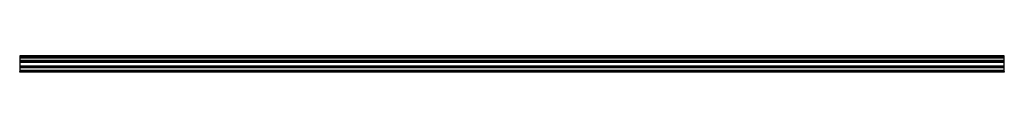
# Model space of a CAD drawing. Header units: millimetres. Extents: x 0 to 2050, y -17 to 17.
import ezdxf

# ---------------------------------------------------------------- set-up
doc = ezdxf.new("R2010")
doc.units = ezdxf.units.MM
doc.header["$LTSCALE"] = 10
doc.linetypes.add('ALLCAD_Strich', pattern=[0.2, 0.15, -0.05])
doc.layers.add('BESCH_KONT_sich_schn_grun_2d', color=10, linetype='Continuous')

msp = doc.modelspace()

# ---------------------------------------------------------------- linework, layer by layer
at = {"layer": 'BESCH_KONT_sich_schn_grun_2d', "linetype": 'ALLCAD_Strich'}
for p, q in [((2050, 17, -33), (0, 17, -33)), ((0, 17, -33), (0, 16.5, -33)), ((0, 16.5, -33), (2050, 16.5, -33)), ((0, 16.5, -33), (0, 15.5, -33)), ((0, 15.5, -33), (2050, 15.5, -33)), ((0, 15.5, -33), (0, -15.5, -33)), ((0, 14.5, -33), (2050, 14.5, -33)), ((0, 12.9, -33), (2050, 12.9, -33)), ((2050, 7.5, -33), (0, 7.5, -33)), ((0, 6, -33), (2050, 6, -33)), ((0, 5.5, -33), (2050, 5.5, -33)), ((0, 4.5, -33), (2050, 4.5, -33)), ((0, 4, -33), (2050, 4, -33)), ((2050, 16.5, -33), (2050, 17, -33)), ((2050, 15.5, -33), (2050, 16.5, -33)), ((2050, -15.5, -33), (2050, 15.5, -33)), ((0, -4, -33), (2050, -4, -33)), ((0, -4.5, -33), (2050, -4.5, -33)), ((0, -5.5, -33), (0, -5.5, -33)), ((0, -5.5, -33), (0, -5.5, -33)), ((0, -5.5, -33), (0, -5.5, -33)), ((0, -5.5, -33), (0, -5.5, -33)), ((0, -5.5, -33), (0, -5.5, -33)), ((0, -5.5, -33), (0, -5.5, -33)), ((0, -5.5, -33), (0, -5.5, -33)), ((0, -5.5, -33), (0, -5.5, -33)), ((0, -5.5, -33), (0, -5.5, -33)), ((0, -5.5, -33), (2050, -5.5, -33)), ((0, -5.5, -33), (0, -5.5, -33)), ((0, -5.5, -33), (0, -5.5, -33)), ((0, -5.5, -33), (0, -5.5, -33)), ((0, -5.5, -33), (0, -5.5, -33)), ((0, -5.5, -33), (0, -5.5, -33)), ((0, -5.5, -33), (0, -5.5, -33)), ((0, -5.5, -33), (0, -5.5, -33)), ((0, -5.5, -33), (0, -5.5, -33)), ((0, -5.5, -33), (0, -5.5, -33)), ((0, -5.5, -33), (0, -5.5, -33)), ((0, -5.5, -33), (0, -5.5, -33)), ((0, -5.5, -33), (0, -5.5, -33)), ((0, -5.5, -33), (0, -5.5, -33)), ((0, -5.5, -33), (0, -5.5, -33)), ((0, -5.5, -33), (0, -5.5, -33)), ((0, -5.5, -33), (0, -5.5, -33)), ((0, -5.5, -33), (0, -5.5, -33)), ((0, -5.5, -33), (0, -5.5, -33)), ((0, -5.5, -33), (0, -5.5, -33)), ((0, -5.5, -33), (0, -5.5, -33)), ((0, -5.5, -33), (0, -5.5, -33)), ((0, -6, -33), (2050, -6, -33)), ((0, -7.5, -33), (2050, -7.5, -33)), ((0, -12.9, -33), (2050, -12.9, -33)), ((0, -14.5, -33), (2050, -14.5, -33)), ((0, -16.5, -33), (0, -15.5, -33)), ((0, -15.5, -33), (2050, -15.5, -33)), ((0, -17, -33), (0, -16.5, -33)), ((0, -16.5, -33), (2050, -16.5, -33)), ((2050, -17, -33), (0, -17, -33)), ((2050, -15.5, -33), (2050, -16.5, -33)), ((2050, -16.5, -33), (2050, -17, -33))]:
    msp.add_line(p, q, dxfattribs=at)

doc.saveas('drawing.dxf')
